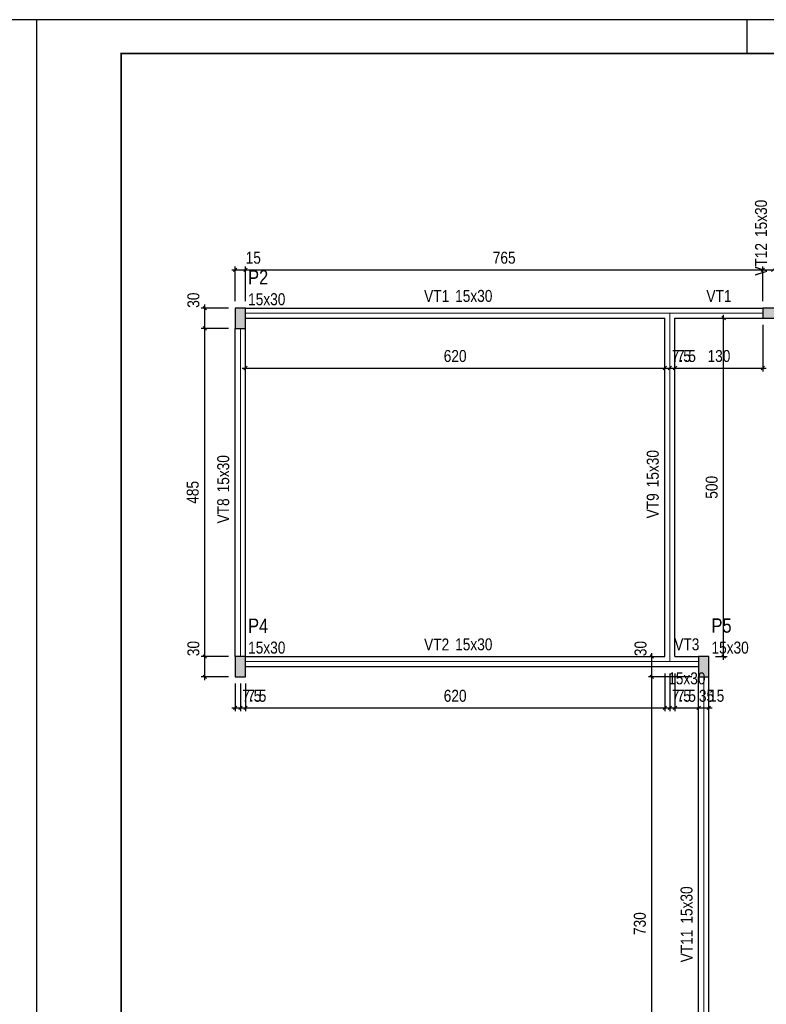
# Model space of a CAD drawing. Extents: x 1874 to 2462, y -2142 to -2023.
# Tile 28 of 74: x 2041 to 2063, y -2052 to -2023. Entities that reach past the tile are written whole.
import ezdxf

# ---------------------------------------------------------------- set-up
doc = ezdxf.new("R2010")
doc.units = 0
doc.header["$LTSCALE"] = 0.1
doc.header["$MEASUREMENT"] = 0
doc.header["$PDMODE"] = 3
doc.header["$PDSIZE"] = 0.1
doc.layers.get('0').update_dxf_attribs({"linetype": 'CONTINUOUS', "lineweight": 25})
doc.layers.get('DEFPOINTS').update_dxf_attribs({"linetype": 'CONTINUOUS', "lineweight": 25})
for name, color, linetype, lineweight in [('FO-Eixos', 5, 'CONTINUOUS', 5), ('FO-Hachuras dos pilares', 80, 'CONTINUOUS', 25), ('FO-PILARES', 160, 'CONTINUOUS', 30), ('FO-Textos das vigas', 7, 'CONTINUOUS', 25), ('FO-Textos dos pilares', 7, 'CONTINUOUS', 25), ('FO-TÍTULOS', 1, 'CONTINUOUS', 25), ('FO-VIGAS', 130, 'CONTINUOUS', 30)]:
    doc.layers.add(name, color=color, linetype=linetype, lineweight=lineweight)
doc.layers.add('XX-CARIMBO', color=9, linetype='CONTINUOUS')
doc.layers.add('XX-FOLHA', color=253, linetype='CONTINUOUS')
doc.styles.add('ArialNarrow', font='ARIALN.TTF')
doc.dimstyles.new('UM_50.000000', dxfattribs={"dimtxt": 0.18, "dimasz": 0.1, "dimexe": 0.1, "dimexo": 0.2, "dimgap": 0, "dimtad": 1, "dimtih": 1, "dimtoh": 1, "dimdec": 1, "dimlfac": 50, "dimzin": 0, "dimdsep": 46, "dimtxsty": 'Standard', "dimblk": 'CLOSED', "dimblk1": 'CLOSED', "dimblk2": 'CLOSED', "dimcen": 0.09, "dimdle": 0.1, "dimadec": 1, "dimazin": 2, "dimtfac": 1, "dimtdec": 4, "dimtofl": 0, "dimtmove": 0, "dimatfit": 3, "dimldrblk": 'CLOSED', "dimfxl": 1, "dimtolj": 1, "dimarcsym": 0})

# ---------------------------------------------------------------- blocks, each defined once
blk = doc.blocks.new('_OBLIQUE')
at = {"color": 0, "linetype": 'ByBlock', "lineweight": -2}
blk.add_line((-0.5, -0.5), (0.5, 0.5), dxfattribs=at)
blk = doc.blocks.new('*D4178')
at = {"layer": 'DEFPOINTS', "color": 0, "linetype": 'Continuous', "transparency": 16777216}
for p in [(2061.979, -2032.07), (2061.979, -2032.07), (2061.54, -2042.07)]:
    blk.add_point(p, dxfattribs=at)
at = {"layer": 'FO-TÍTULOS', "color": 0, "linetype": 'Continuous', "lineweight": -2, "transparency": 16777216}
for p, q in [((2061.979, -2042.17), (2061.979, -2031.97)), ((2061.74, -2042.07), (2062.079, -2042.07))]:
    blk.add_line(p, q, dxfattribs=at)
at = {"layer": 'FO-TÍTULOS', "color": 0, "linetype": 'Continuous', "lineweight": -2, "transparency": 16777216, "xscale": 0.1, "yscale": 0.1, "zscale": 0.1}
for p, rotation in [((2061.979, -2032.07), 90), ((2061.979, -2042.07), 270)]:
    blk.add_blockref('_OBLIQUE', p, dxfattribs=dict(at, rotation=rotation))
at = {"layer": 'FO-TÍTULOS', "linetype": 'Continuous', "transparency": 16777216, "insert": (2061.626, -2037.07), "char_height": 0.353, "attachment_point": 5, "rotation": 90, "style": 'ArialNarrow'}
blk.add_mtext('\\A1;500', dxfattribs=at)
blk = doc.blocks.new('*D4179')
at = {"layer": 'DEFPOINTS', "color": 0, "linetype": 'Continuous', "transparency": 16777216}
for p in [(2046.635, -2042.07), (2047.54, -2042.07), (2047.54, -2042.67)]:
    blk.add_point(p, dxfattribs=at)
at = {"layer": 'FO-TÍTULOS', "color": 0, "linetype": 'Continuous', "lineweight": -2, "transparency": 16777216}
for p, q in [((2046.635, -2042.77), (2046.635, -2041.97)), ((2047.34, -2042.07), (2046.535, -2042.07)), ((2047.34, -2042.67), (2046.535, -2042.67))]:
    blk.add_line(p, q, dxfattribs=at)
at = {"layer": 'FO-TÍTULOS', "color": 0, "linetype": 'Continuous', "lineweight": -2, "transparency": 16777216, "xscale": 0.1, "yscale": 0.1, "zscale": 0.1}
for p, rotation in [((2046.635, -2042.07), 90), ((2046.635, -2042.67), 270)]:
    blk.add_blockref('_OBLIQUE', p, dxfattribs=dict(at, rotation=rotation))
at = {"layer": 'FO-TÍTULOS', "linetype": 'Continuous', "transparency": 16777216, "insert": (2046.302, -2041.838), "char_height": 0.353, "attachment_point": 5, "rotation": 90, "style": 'ArialNarrow'}
blk.add_mtext('\\A1;30', dxfattribs=at)
blk = doc.blocks.new('*D4180')
at = {"layer": 'DEFPOINTS', "color": 0, "linetype": 'Continuous', "transparency": 16777216}
for p in [(2046.635, -2032.37), (2047.54, -2032.37), (2047.54, -2042.07)]:
    blk.add_point(p, dxfattribs=at)
at = {"layer": 'FO-TÍTULOS', "color": 0, "linetype": 'Continuous', "lineweight": -2, "transparency": 16777216}
for p, q in [((2047.34, -2032.37), (2046.535, -2032.37)), ((2046.635, -2042.17), (2046.635, -2032.27)), ((2047.34, -2042.07), (2046.535, -2042.07))]:
    blk.add_line(p, q, dxfattribs=at)
at = {"layer": 'FO-TÍTULOS', "color": 0, "linetype": 'Continuous', "lineweight": -2, "transparency": 16777216, "xscale": 0.1, "yscale": 0.1, "zscale": 0.1}
for p, rotation in [((2046.635, -2032.37), 90), ((2046.635, -2042.07), 270)]:
    blk.add_blockref('_OBLIQUE', p, dxfattribs=dict(at, rotation=rotation))
at = {"layer": 'FO-TÍTULOS', "linetype": 'Continuous', "transparency": 16777216, "insert": (2046.282, -2037.22), "char_height": 0.353, "attachment_point": 5, "rotation": 90, "style": 'ArialNarrow'}
blk.add_mtext('\\A1;485', dxfattribs=at)
blk = doc.blocks.new('*D4181')
at = {"layer": 'DEFPOINTS', "color": 0, "linetype": 'Continuous', "transparency": 16777216}
for p in [(2046.635, -2031.77), (2047.54, -2031.77), (2047.54, -2032.37)]:
    blk.add_point(p, dxfattribs=at)
at = {"layer": 'FO-TÍTULOS', "color": 0, "linetype": 'Continuous', "lineweight": -2, "transparency": 16777216}
for p, q in [((2047.34, -2031.77), (2046.535, -2031.77)), ((2046.635, -2032.47), (2046.635, -2031.67)), ((2047.34, -2032.37), (2046.535, -2032.37))]:
    blk.add_line(p, q, dxfattribs=at)
at = {"layer": 'FO-TÍTULOS', "color": 0, "linetype": 'Continuous', "lineweight": -2, "transparency": 16777216, "xscale": 0.1, "yscale": 0.1, "zscale": 0.1}
for p, rotation in [((2046.635, -2031.77), 90), ((2046.635, -2032.37), 270)]:
    blk.add_blockref('_OBLIQUE', p, dxfattribs=dict(at, rotation=rotation))
at = {"layer": 'FO-TÍTULOS', "linetype": 'Continuous', "transparency": 16777216, "insert": (2046.302, -2031.538), "char_height": 0.353, "attachment_point": 5, "rotation": 90, "style": 'ArialNarrow'}
blk.add_mtext('\\A1;30', dxfattribs=at)
blk = doc.blocks.new('*D4185')
at = {"layer": 'DEFPOINTS', "color": 0, "linetype": 'Continuous', "transparency": 16777216}
for p in [(2059.855, -2042.67), (2061.24, -2042.67), (2061.24, -2057.27)]:
    blk.add_point(p, dxfattribs=at)
at = {"layer": 'FO-TÍTULOS', "color": 0, "linetype": 'Continuous', "lineweight": -2, "transparency": 16777216}
for p, q in [((2059.855, -2057.37), (2059.855, -2042.57)), ((2061.04, -2042.67), (2059.755, -2042.67)), ((2061.04, -2057.27), (2059.755, -2057.27))]:
    blk.add_line(p, q, dxfattribs=at)
at = {"layer": 'FO-TÍTULOS', "color": 0, "linetype": 'Continuous', "lineweight": -2, "transparency": 16777216, "xscale": 0.1, "yscale": 0.1, "zscale": 0.1}
for p, rotation in [((2059.855, -2042.67), 90), ((2059.855, -2057.27), 270)]:
    blk.add_blockref('_OBLIQUE', p, dxfattribs=dict(at, rotation=rotation))
at = {"layer": 'FO-TÍTULOS', "linetype": 'Continuous', "transparency": 16777216, "insert": (2059.502, -2049.97), "char_height": 0.353, "attachment_point": 5, "rotation": 90, "style": 'ArialNarrow'}
blk.add_mtext('\\A1;730', dxfattribs=at)
blk = doc.blocks.new('*D4186')
at = {"layer": 'DEFPOINTS', "color": 0, "linetype": 'Continuous', "transparency": 16777216}
for p in [(2059.855, -2042.07), (2059.855, -2042.07), (2061.24, -2042.67)]:
    blk.add_point(p, dxfattribs=at)
at = {"layer": 'FO-TÍTULOS', "color": 0, "linetype": 'Continuous', "lineweight": -2, "transparency": 16777216}
for p, q in [((2059.855, -2042.77), (2059.855, -2041.97)), ((2061.04, -2042.67), (2059.755, -2042.67))]:
    blk.add_line(p, q, dxfattribs=at)
at = {"layer": 'FO-TÍTULOS', "color": 0, "linetype": 'Continuous', "lineweight": -2, "transparency": 16777216, "xscale": 0.1, "yscale": 0.1, "zscale": 0.1}
for p, rotation in [((2059.855, -2042.07), 90), ((2059.855, -2042.67), 270)]:
    blk.add_blockref('_OBLIQUE', p, dxfattribs=dict(at, rotation=rotation))
at = {"layer": 'FO-TÍTULOS', "linetype": 'Continuous', "transparency": 16777216, "insert": (2059.522, -2041.838), "char_height": 0.353, "attachment_point": 5, "rotation": 90, "style": 'ArialNarrow'}
blk.add_mtext('\\A1;30', dxfattribs=at)
blk = doc.blocks.new('*D4196')
at = {"layer": 'DEFPOINTS', "color": 0, "linetype": 'Continuous', "transparency": 16777216}
for p in [(2047.84, -2030.637), (2047.54, -2031.77), (2047.84, -2031.77)]:
    blk.add_point(p, dxfattribs=at)
at = {"layer": 'FO-TÍTULOS', "color": 0, "linetype": 'Continuous', "lineweight": -2, "transparency": 16777216}
for p, q in [((2047.44, -2030.637), (2047.94, -2030.637)), ((2047.54, -2031.57), (2047.54, -2030.537)), ((2047.84, -2031.57), (2047.84, -2030.537))]:
    blk.add_line(p, q, dxfattribs=at)
at = {"layer": 'FO-TÍTULOS', "color": 0, "linetype": 'Continuous', "lineweight": -2, "transparency": 16777216, "xscale": 0.1, "yscale": 0.1, "zscale": 0.1, "rotation": 180}
blk.add_blockref('_OBLIQUE', (2047.54, -2030.637), dxfattribs=at)
at = {"layer": 'FO-TÍTULOS', "color": 0, "linetype": 'Continuous', "lineweight": -2, "transparency": 16777216, "xscale": 0.1, "yscale": 0.1, "zscale": 0.1}
blk.add_blockref('_OBLIQUE', (2047.84, -2030.637), dxfattribs=at)
at = {"layer": 'FO-TÍTULOS', "linetype": 'Continuous', "transparency": 16777216, "insert": (2048.072, -2030.284), "char_height": 0.353, "attachment_point": 5, "rotation": 0.0057, "style": 'ArialNarrow'}
blk.add_mtext('\\A1;15', dxfattribs=at)
blk = doc.blocks.new('*D4197')
at = {"layer": 'DEFPOINTS', "color": 0, "linetype": 'Continuous', "transparency": 16777216}
for p in [(2063.14, -2030.637), (2047.84, -2031.77), (2063.14, -2031.77)]:
    blk.add_point(p, dxfattribs=at)
at = {"layer": 'FO-TÍTULOS', "color": 0, "linetype": 'Continuous', "lineweight": -2, "transparency": 16777216}
for p, q in [((2047.74, -2030.637), (2063.24, -2030.637)), ((2047.84, -2031.57), (2047.84, -2030.537)), ((2063.14, -2031.57), (2063.14, -2030.537))]:
    blk.add_line(p, q, dxfattribs=at)
at = {"layer": 'FO-TÍTULOS', "color": 0, "linetype": 'Continuous', "lineweight": -2, "transparency": 16777216, "xscale": 0.1, "yscale": 0.1, "zscale": 0.1, "rotation": 180}
blk.add_blockref('_OBLIQUE', (2047.84, -2030.637), dxfattribs=at)
at = {"layer": 'FO-TÍTULOS', "color": 0, "linetype": 'Continuous', "lineweight": -2, "transparency": 16777216, "xscale": 0.1, "yscale": 0.1, "zscale": 0.1}
blk.add_blockref('_OBLIQUE', (2063.14, -2030.637), dxfattribs=at)
at = {"layer": 'FO-TÍTULOS', "linetype": 'Continuous', "transparency": 16777216, "insert": (2055.49, -2030.284), "char_height": 0.353, "attachment_point": 5, "rotation": 0.0057, "style": 'ArialNarrow'}
blk.add_mtext('\\A1;765', dxfattribs=at)
blk = doc.blocks.new('*D4198')
at = {"layer": 'DEFPOINTS', "color": 0, "linetype": 'Continuous', "transparency": 16777216}
for p in [(2063.44, -2030.637), (2063.44, -2030.637), (2063.14, -2031.77)]:
    blk.add_point(p, dxfattribs=at)
at = {"layer": 'FO-TÍTULOS', "color": 0, "linetype": 'Continuous', "lineweight": -2, "transparency": 16777216}
for p, q in [((2063.04, -2030.637), (2063.54, -2030.637)), ((2063.14, -2031.57), (2063.14, -2030.537))]:
    blk.add_line(p, q, dxfattribs=at)
at = {"layer": 'FO-TÍTULOS', "color": 0, "linetype": 'Continuous', "lineweight": -2, "transparency": 16777216, "xscale": 0.1, "yscale": 0.1, "zscale": 0.1, "rotation": 180}
blk.add_blockref('_OBLIQUE', (2063.14, -2030.637), dxfattribs=at)
at = {"layer": 'FO-TÍTULOS', "color": 0, "linetype": 'Continuous', "lineweight": -2, "transparency": 16777216, "xscale": 0.1, "yscale": 0.1, "zscale": 0.1}
blk.add_blockref('_OBLIQUE', (2063.44, -2030.637), dxfattribs=at)
at = {"layer": 'FO-TÍTULOS', "linetype": 'Continuous', "transparency": 16777216, "insert": (2063.672, -2030.284), "char_height": 0.353, "attachment_point": 5, "rotation": 0.0057, "style": 'ArialNarrow'}
blk.add_mtext('\\A1;15', dxfattribs=at)
blk = doc.blocks.new('*D4199')
at = {"layer": 'DEFPOINTS', "color": 0, "linetype": 'Continuous', "transparency": 16777216}
for p in [(2047.84, -2033.543), (2060.24, -2033.543), (2060.24, -2033.543)]:
    blk.add_point(p, dxfattribs=at)
at = {"layer": 'FO-TÍTULOS', "color": 0, "linetype": 'Continuous', "lineweight": -2, "transparency": 16777216}
blk.add_line((2047.74, -2033.543), (2060.34, -2033.543), dxfattribs=at)
at = {"layer": 'FO-TÍTULOS', "color": 0, "linetype": 'Continuous', "lineweight": -2, "transparency": 16777216, "xscale": 0.1, "yscale": 0.1, "zscale": 0.1, "rotation": 180}
blk.add_blockref('_OBLIQUE', (2047.84, -2033.543), dxfattribs=at)
at = {"layer": 'FO-TÍTULOS', "color": 0, "linetype": 'Continuous', "lineweight": -2, "transparency": 16777216, "xscale": 0.1, "yscale": 0.1, "zscale": 0.1}
blk.add_blockref('_OBLIQUE', (2060.24, -2033.543), dxfattribs=at)
at = {"layer": 'FO-TÍTULOS', "linetype": 'Continuous', "transparency": 16777216, "insert": (2054.04, -2033.19), "char_height": 0.353, "attachment_point": 5, "rotation": 0.0057, "style": 'ArialNarrow'}
blk.add_mtext('\\A1;620', dxfattribs=at)
blk = doc.blocks.new('*D4200')
at = {"layer": 'DEFPOINTS', "color": 0, "linetype": 'Continuous', "transparency": 16777216}
for p in [(2060.24, -2033.543), (2060.39, -2033.543), (2060.39, -2033.543)]:
    blk.add_point(p, dxfattribs=at)
at = {"layer": 'FO-TÍTULOS', "color": 0, "linetype": 'Continuous', "lineweight": -2, "transparency": 16777216}
blk.add_line((2060.14, -2033.543), (2060.49, -2033.543), dxfattribs=at)
at = {"layer": 'FO-TÍTULOS', "color": 0, "linetype": 'Continuous', "lineweight": -2, "transparency": 16777216, "xscale": 0.1, "yscale": 0.1, "zscale": 0.1, "rotation": 180}
blk.add_blockref('_OBLIQUE', (2060.24, -2033.543), dxfattribs=at)
at = {"layer": 'FO-TÍTULOS', "color": 0, "linetype": 'Continuous', "lineweight": -2, "transparency": 16777216, "xscale": 0.1, "yscale": 0.1, "zscale": 0.1}
blk.add_blockref('_OBLIQUE', (2060.39, -2033.543), dxfattribs=at)
at = {"layer": 'FO-TÍTULOS', "linetype": 'Continuous', "transparency": 16777216, "insert": (2060.728, -2033.19), "char_height": 0.353, "attachment_point": 5, "rotation": 0.0057, "style": 'ArialNarrow'}
blk.add_mtext('\\A1;7.5', dxfattribs=at)
blk = doc.blocks.new('*D4201')
at = {"layer": 'DEFPOINTS', "color": 0, "linetype": 'Continuous', "transparency": 16777216}
for p in [(2060.39, -2033.543), (2060.54, -2033.543), (2060.54, -2033.543)]:
    blk.add_point(p, dxfattribs=at)
at = {"layer": 'FO-TÍTULOS', "color": 0, "linetype": 'Continuous', "lineweight": -2, "transparency": 16777216}
blk.add_line((2060.29, -2033.543), (2060.64, -2033.543), dxfattribs=at)
at = {"layer": 'FO-TÍTULOS', "color": 0, "linetype": 'Continuous', "lineweight": -2, "transparency": 16777216, "xscale": 0.1, "yscale": 0.1, "zscale": 0.1, "rotation": 180}
blk.add_blockref('_OBLIQUE', (2060.39, -2033.543), dxfattribs=at)
at = {"layer": 'FO-TÍTULOS', "color": 0, "linetype": 'Continuous', "lineweight": -2, "transparency": 16777216, "xscale": 0.1, "yscale": 0.1, "zscale": 0.1}
blk.add_blockref('_OBLIQUE', (2060.54, -2033.543), dxfattribs=at)
at = {"layer": 'FO-TÍTULOS', "linetype": 'Continuous', "transparency": 16777216, "insert": (2060.878, -2033.19), "char_height": 0.353, "attachment_point": 5, "rotation": 0.0057, "style": 'ArialNarrow'}
blk.add_mtext('\\A1;7.5', dxfattribs=at)
blk = doc.blocks.new('*D4202')
at = {"layer": 'DEFPOINTS', "color": 0, "linetype": 'Continuous', "transparency": 16777216}
for p in [(2063.14, -2032.07), (2060.54, -2033.543), (2063.14, -2033.543)]:
    blk.add_point(p, dxfattribs=at)
at = {"layer": 'FO-TÍTULOS', "color": 0, "linetype": 'Continuous', "lineweight": -2, "transparency": 16777216}
for p, q in [((2063.14, -2032.27), (2063.14, -2033.643)), ((2060.44, -2033.543), (2063.24, -2033.543))]:
    blk.add_line(p, q, dxfattribs=at)
at = {"layer": 'FO-TÍTULOS', "color": 0, "linetype": 'Continuous', "lineweight": -2, "transparency": 16777216, "xscale": 0.1, "yscale": 0.1, "zscale": 0.1, "rotation": 180}
blk.add_blockref('_OBLIQUE', (2060.54, -2033.543), dxfattribs=at)
at = {"layer": 'FO-TÍTULOS', "color": 0, "linetype": 'Continuous', "lineweight": -2, "transparency": 16777216, "xscale": 0.1, "yscale": 0.1, "zscale": 0.1}
blk.add_blockref('_OBLIQUE', (2063.14, -2033.543), dxfattribs=at)
at = {"layer": 'FO-TÍTULOS', "linetype": 'Continuous', "transparency": 16777216, "insert": (2061.84, -2033.19), "char_height": 0.353, "attachment_point": 5, "rotation": 0.0057, "style": 'ArialNarrow'}
blk.add_mtext('\\A1;130', dxfattribs=at)
blk = doc.blocks.new('*D4203')
at = {"layer": 'DEFPOINTS', "color": 0, "linetype": 'Continuous', "transparency": 16777216}
for p in [(2047.54, -2042.67), (2047.69, -2042.67), (2047.69, -2043.589)]:
    blk.add_point(p, dxfattribs=at)
at = {"layer": 'FO-TÍTULOS', "color": 0, "linetype": 'Continuous', "lineweight": -2, "transparency": 16777216}
for p, q in [((2047.54, -2042.87), (2047.54, -2043.689)), ((2047.69, -2042.87), (2047.69, -2043.689)), ((2047.44, -2043.589), (2047.79, -2043.589))]:
    blk.add_line(p, q, dxfattribs=at)
at = {"layer": 'FO-TÍTULOS', "color": 0, "linetype": 'Continuous', "lineweight": -2, "transparency": 16777216, "xscale": 0.1, "yscale": 0.1, "zscale": 0.1, "rotation": 180}
blk.add_blockref('_OBLIQUE', (2047.54, -2043.589), dxfattribs=at)
at = {"layer": 'FO-TÍTULOS', "color": 0, "linetype": 'Continuous', "lineweight": -2, "transparency": 16777216, "xscale": 0.1, "yscale": 0.1, "zscale": 0.1}
blk.add_blockref('_OBLIQUE', (2047.69, -2043.589), dxfattribs=at)
at = {"layer": 'FO-TÍTULOS', "linetype": 'Continuous', "transparency": 16777216, "insert": (2048.028, -2043.236), "char_height": 0.353, "attachment_point": 5, "rotation": 0.0057, "style": 'ArialNarrow'}
blk.add_mtext('\\A1;7.5', dxfattribs=at)
blk = doc.blocks.new('*D4204')
at = {"layer": 'DEFPOINTS', "color": 0, "linetype": 'Continuous', "transparency": 16777216}
for p in [(2047.69, -2042.67), (2047.84, -2042.67), (2047.84, -2043.589)]:
    blk.add_point(p, dxfattribs=at)
at = {"layer": 'FO-TÍTULOS', "color": 0, "linetype": 'Continuous', "lineweight": -2, "transparency": 16777216}
for p, q in [((2047.69, -2042.87), (2047.69, -2043.689)), ((2047.84, -2042.87), (2047.84, -2043.689)), ((2047.59, -2043.589), (2047.94, -2043.589))]:
    blk.add_line(p, q, dxfattribs=at)
at = {"layer": 'FO-TÍTULOS', "color": 0, "linetype": 'Continuous', "lineweight": -2, "transparency": 16777216, "xscale": 0.1, "yscale": 0.1, "zscale": 0.1, "rotation": 180}
blk.add_blockref('_OBLIQUE', (2047.69, -2043.589), dxfattribs=at)
at = {"layer": 'FO-TÍTULOS', "color": 0, "linetype": 'Continuous', "lineweight": -2, "transparency": 16777216, "xscale": 0.1, "yscale": 0.1, "zscale": 0.1}
blk.add_blockref('_OBLIQUE', (2047.84, -2043.589), dxfattribs=at)
at = {"layer": 'FO-TÍTULOS', "linetype": 'Continuous', "transparency": 16777216, "insert": (2048.178, -2043.236), "char_height": 0.353, "attachment_point": 5, "rotation": 0.0057, "style": 'ArialNarrow'}
blk.add_mtext('\\A1;7.5', dxfattribs=at)
blk = doc.blocks.new('*D4205')
at = {"layer": 'DEFPOINTS', "color": 0, "linetype": 'Continuous', "transparency": 16777216}
for p in [(2060.24, -2042.37), (2047.84, -2042.67), (2060.24, -2043.589)]:
    blk.add_point(p, dxfattribs=at)
at = {"layer": 'FO-TÍTULOS', "color": 0, "linetype": 'Continuous', "lineweight": -2, "transparency": 16777216}
for p, q in [((2060.24, -2042.57), (2060.24, -2043.689)), ((2047.84, -2042.87), (2047.84, -2043.689)), ((2047.74, -2043.589), (2060.34, -2043.589))]:
    blk.add_line(p, q, dxfattribs=at)
at = {"layer": 'FO-TÍTULOS', "color": 0, "linetype": 'Continuous', "lineweight": -2, "transparency": 16777216, "xscale": 0.1, "yscale": 0.1, "zscale": 0.1, "rotation": 180}
blk.add_blockref('_OBLIQUE', (2047.84, -2043.589), dxfattribs=at)
at = {"layer": 'FO-TÍTULOS', "color": 0, "linetype": 'Continuous', "lineweight": -2, "transparency": 16777216, "xscale": 0.1, "yscale": 0.1, "zscale": 0.1}
blk.add_blockref('_OBLIQUE', (2060.24, -2043.589), dxfattribs=at)
at = {"layer": 'FO-TÍTULOS', "linetype": 'Continuous', "transparency": 16777216, "insert": (2054.04, -2043.236), "char_height": 0.353, "attachment_point": 5, "style": 'ArialNarrow'}
blk.add_mtext('\\A1;620', dxfattribs=at)
blk = doc.blocks.new('*D4206')
at = {"layer": 'DEFPOINTS', "color": 0, "linetype": 'Continuous', "transparency": 16777216}
for p in [(2060.24, -2042.37), (2060.39, -2042.37), (2060.39, -2043.589)]:
    blk.add_point(p, dxfattribs=at)
at = {"layer": 'FO-TÍTULOS', "color": 0, "linetype": 'Continuous', "lineweight": -2, "transparency": 16777216}
for p, q in [((2060.24, -2042.57), (2060.24, -2043.689)), ((2060.39, -2042.57), (2060.39, -2043.689)), ((2060.14, -2043.589), (2060.49, -2043.589))]:
    blk.add_line(p, q, dxfattribs=at)
at = {"layer": 'FO-TÍTULOS', "color": 0, "linetype": 'Continuous', "lineweight": -2, "transparency": 16777216, "xscale": 0.1, "yscale": 0.1, "zscale": 0.1, "rotation": 180}
blk.add_blockref('_OBLIQUE', (2060.24, -2043.589), dxfattribs=at)
at = {"layer": 'FO-TÍTULOS', "color": 0, "linetype": 'Continuous', "lineweight": -2, "transparency": 16777216, "xscale": 0.1, "yscale": 0.1, "zscale": 0.1}
blk.add_blockref('_OBLIQUE', (2060.39, -2043.589), dxfattribs=at)
at = {"layer": 'FO-TÍTULOS', "linetype": 'Continuous', "transparency": 16777216, "insert": (2060.728, -2043.236), "char_height": 0.353, "attachment_point": 5, "rotation": 0.0057, "style": 'ArialNarrow'}
blk.add_mtext('\\A1;7.5', dxfattribs=at)
blk = doc.blocks.new('*D4207')
at = {"layer": 'DEFPOINTS', "color": 0, "linetype": 'Continuous', "transparency": 16777216}
for p in [(2060.39, -2042.37), (2060.54, -2042.37), (2060.54, -2043.589)]:
    blk.add_point(p, dxfattribs=at)
at = {"layer": 'FO-TÍTULOS', "color": 0, "linetype": 'Continuous', "lineweight": -2, "transparency": 16777216}
for p, q in [((2060.39, -2042.57), (2060.39, -2043.689)), ((2060.54, -2042.57), (2060.54, -2043.689)), ((2060.29, -2043.589), (2060.64, -2043.589))]:
    blk.add_line(p, q, dxfattribs=at)
at = {"layer": 'FO-TÍTULOS', "color": 0, "linetype": 'Continuous', "lineweight": -2, "transparency": 16777216, "xscale": 0.1, "yscale": 0.1, "zscale": 0.1, "rotation": 180}
blk.add_blockref('_OBLIQUE', (2060.39, -2043.589), dxfattribs=at)
at = {"layer": 'FO-TÍTULOS', "color": 0, "linetype": 'Continuous', "lineweight": -2, "transparency": 16777216, "xscale": 0.1, "yscale": 0.1, "zscale": 0.1}
blk.add_blockref('_OBLIQUE', (2060.54, -2043.589), dxfattribs=at)
at = {"layer": 'FO-TÍTULOS', "linetype": 'Continuous', "transparency": 16777216, "insert": (2060.878, -2043.236), "char_height": 0.353, "attachment_point": 5, "rotation": 0.0057, "style": 'ArialNarrow'}
blk.add_mtext('\\A1;7.5', dxfattribs=at)
blk = doc.blocks.new('*D4208')
at = {"layer": 'DEFPOINTS', "color": 0, "linetype": 'Continuous', "transparency": 16777216}
for p in [(2060.54, -2042.37), (2061.24, -2043.589), (2061.24, -2043.589)]:
    blk.add_point(p, dxfattribs=at)
at = {"layer": 'FO-TÍTULOS', "color": 0, "linetype": 'Continuous', "lineweight": -2, "transparency": 16777216}
for p, q in [((2060.54, -2042.57), (2060.54, -2043.689)), ((2060.44, -2043.589), (2061.34, -2043.589))]:
    blk.add_line(p, q, dxfattribs=at)
at = {"layer": 'FO-TÍTULOS', "color": 0, "linetype": 'Continuous', "lineweight": -2, "transparency": 16777216, "xscale": 0.1, "yscale": 0.1, "zscale": 0.1, "rotation": 180}
blk.add_blockref('_OBLIQUE', (2060.54, -2043.589), dxfattribs=at)
at = {"layer": 'FO-TÍTULOS', "color": 0, "linetype": 'Continuous', "lineweight": -2, "transparency": 16777216, "xscale": 0.1, "yscale": 0.1, "zscale": 0.1}
blk.add_blockref('_OBLIQUE', (2061.24, -2043.589), dxfattribs=at)
at = {"layer": 'FO-TÍTULOS', "linetype": 'Continuous', "transparency": 16777216, "insert": (2061.472, -2043.236), "char_height": 0.353, "attachment_point": 5, "rotation": 0.0057, "style": 'ArialNarrow'}
blk.add_mtext('\\A1;35', dxfattribs=at)
blk = doc.blocks.new('*D4209')
at = {"layer": 'DEFPOINTS', "color": 0, "linetype": 'Continuous', "transparency": 16777216}
for p in [(2061.24, -2043.589), (2061.54, -2043.589), (2061.54, -2043.589)]:
    blk.add_point(p, dxfattribs=at)
at = {"layer": 'FO-TÍTULOS', "color": 0, "linetype": 'Continuous', "lineweight": -2, "transparency": 16777216}
blk.add_line((2061.14, -2043.589), (2061.64, -2043.589), dxfattribs=at)
at = {"layer": 'FO-TÍTULOS', "color": 0, "linetype": 'Continuous', "lineweight": -2, "transparency": 16777216, "xscale": 0.1, "yscale": 0.1, "zscale": 0.1, "rotation": 180}
blk.add_blockref('_OBLIQUE', (2061.24, -2043.589), dxfattribs=at)
at = {"layer": 'FO-TÍTULOS', "color": 0, "linetype": 'Continuous', "lineweight": -2, "transparency": 16777216, "xscale": 0.1, "yscale": 0.1, "zscale": 0.1}
blk.add_blockref('_OBLIQUE', (2061.54, -2043.589), dxfattribs=at)
at = {"layer": 'FO-TÍTULOS', "linetype": 'Continuous', "transparency": 16777216, "insert": (2061.772, -2043.236), "char_height": 0.353, "attachment_point": 5, "rotation": 0.0057, "style": 'ArialNarrow'}
blk.add_mtext('\\A1;15', dxfattribs=at)
blk = doc.blocks.new('Aprovacao A-1_SC')
at = {"layer": 'XX-CARIMBO', "ltscale": 0.5}
for p, q in [((0, 594), (0, 0)), ((840, 594), (0, 594)), ((840, 594), (840, 0))]:
    blk.add_line(p, q, dxfattribs=at)
at = {"layer": 'XX-FOLHA'}
for p, q in [((25, 594), (15, 594)), ((840, 594), (830, 594))]:
    blk.add_line(p, q, dxfattribs=at)
at = {"layer": 'XX-FOLHA', "ltscale": 0.5}
for p, q in [((15, 594), (15, 594)), ((210, 594), (210, 584)), ((210, 594), (210, 584))]:
    blk.add_line(p, q, dxfattribs=at)
at = {"layer": 'XX-FOLHA', "ltscale": 0.5, "const_width": 0.5}
blk.add_lwpolyline([(25, 584), (25, 10), (830, 10), (830, 584), (25, 584)], dxfattribs=at)

msp = doc.modelspace()

# ---------------------------------------------------------------- hatches: boundary and pattern name
at = {"layer": 'FO-Hachuras dos pilares', "linetype": 'Continuous'}
for points in [[(2047.84, -2031.77), (2047.69, -2031.77), (2047.54, -2031.77), (2047.54, -2032.07), (2047.54, -2032.37), (2047.69, -2032.37), (2047.84, -2032.37), (2047.84, -2032.07)], [(2063.74, -2032.07), (2063.74, -2031.92), (2063.74, -2031.77), (2063.44, -2031.77), (2063.14, -2031.77), (2063.14, -2031.92), (2063.14, -2032.07), (2063.44, -2032.07)], [(2047.84, -2042.07), (2047.69, -2042.07), (2047.54, -2042.07), (2047.54, -2042.37), (2047.54, -2042.67), (2047.69, -2042.67), (2047.84, -2042.67), (2047.84, -2042.37)], [(2061.54, -2042.07), (2061.39, -2042.07), (2061.24, -2042.07), (2061.24, -2042.37), (2061.24, -2042.67), (2061.39, -2042.67), (2061.54, -2042.67), (2061.54, -2042.37)]]:
    msp.add_hatch(color=256, dxfattribs=at).paths.add_polyline_path(points)

# ---------------------------------------------------------------- linework, layer by layer
at = {"layer": 'FO-Eixos'}
for p, q in [((2047.84, -2031.92), (2060.39, -2031.92)), ((2060.39, -2031.92), (2063.14, -2031.92)), ((2060.39, -2042.22), (2060.39, -2031.92)), ((2047.69, -2042.07), (2047.69, -2032.37)), ((2047.84, -2042.22), (2060.39, -2042.22)), ((2060.39, -2042.22), (2061.24, -2042.22)), ((2061.39, -2057.27), (2061.39, -2042.67))]:
    msp.add_line(p, q, dxfattribs=at)
at = {"layer": 'FO-PILARES'}
for points in [[(2047.84, -2031.77), (2047.69, -2031.77), (2047.54, -2031.77), (2047.54, -2032.07), (2047.54, -2032.37), (2047.69, -2032.37), (2047.84, -2032.37), (2047.84, -2032.07), (2047.84, -2031.77)], [(2063.74, -2032.07), (2063.74, -2031.92), (2063.74, -2031.77), (2063.44, -2031.77), (2063.14, -2031.77), (2063.14, -2031.92), (2063.14, -2032.07), (2063.44, -2032.07), (2063.74, -2032.07)], [(2047.84, -2042.07), (2047.69, -2042.07), (2047.54, -2042.07), (2047.54, -2042.37), (2047.54, -2042.67), (2047.69, -2042.67), (2047.84, -2042.67), (2047.84, -2042.37), (2047.84, -2042.07)], [(2061.54, -2042.07), (2061.39, -2042.07), (2061.24, -2042.07), (2061.24, -2042.37), (2061.24, -2042.67), (2061.39, -2042.67), (2061.54, -2042.67), (2061.54, -2042.37), (2061.54, -2042.07)]]:
    msp.add_lwpolyline(points, close=True, dxfattribs=at)
at = {"layer": 'FO-VIGAS'}
for p, q in [((2047.84, -2031.77), (2060.39, -2031.77)), ((2060.39, -2031.77), (2063.14, -2031.77)), ((2047.84, -2032.07), (2060.24, -2032.07)), ((2060.24, -2042.07), (2060.24, -2032.07)), ((2060.54, -2032.07), (2063.14, -2032.07)), ((2060.54, -2042.07), (2060.54, -2032.07)), ((2047.54, -2042.07), (2047.54, -2032.37)), ((2047.84, -2042.07), (2047.84, -2032.37)), ((2047.84, -2042.07), (2060.24, -2042.07)), ((2060.54, -2042.07), (2061.24, -2042.07)), ((2047.84, -2042.37), (2060.39, -2042.37)), ((2060.39, -2042.37), (2061.24, -2042.37)), ((2061.24, -2057.27), (2061.24, -2042.67)), ((2061.54, -2057.27), (2061.54, -2042.67))]:
    msp.add_line(p, q, dxfattribs=at)

# ---------------------------------------------------------------- block references
at = {"xscale": 0.1, "yscale": 0.1, "zscale": 0.1}
for p in [(1957.665, -2082.645), (2041.665, -2082.645)]:
    msp.add_blockref('Aprovacao A-1_SC', p, dxfattribs=at)

# ---------------------------------------------------------------- texts
at = {"layer": 'FO-Textos das vigas', "char_height": 0.353, "rotation": 90.00021, "line_spacing_factor": 0.798, "style": 'ArialNarrow'}
for s, insert, width, attachment_point in [('15x30', (2063.2635, -2029.67), 2.118, 7), ('VT12', (2063.2635, -2029.847), 1.6944, 9), ('15x30', (2060.0635, -2037.07), 2.118, 7), ('15x30', (2047.3635, -2037.22), 2.118, 7), ('VT9', (2060.0635, -2037.246), 1.2708, 9), ('VT8', (2047.3635, -2037.397), 1.2708, 9), ('15x30', (2061.0635, -2049.97), 2.118, 7), ('VT11', (2061.0635, -2050.147), 1.6944, 9)]:
    msp.add_mtext(s, dxfattribs=dict(at, insert=insert, width=width, attachment_point=attachment_point))
at = {"layer": 'FO-Textos das vigas', "char_height": 0.353, "line_spacing_factor": 0.798, "style": 'ArialNarrow'}
for s, insert, width, attachment_point in [('VT1', (2053.864, -2031.5935), 1.2708, 9), ('15x30', (2054.04, -2031.5935), 2.118, 7), ('VT1', (2061.84, -2031.5935), 1.2708, 8), ('VT2', (2053.864, -2041.8935), 1.2708, 9), ('15x30', (2054.04, -2041.8935), 2.118, 7), ('VT3', (2060.89, -2041.8935), 1.2708, 8), ('15x30', (2060.89, -2042.8995), 2.118, 8)]:
    msp.add_mtext(s, dxfattribs=dict(at, insert=insert, width=width, attachment_point=attachment_point))
at = {"layer": 'FO-Textos dos pilares', "attachment_point": 7, "line_spacing_factor": 0.798, "style": 'ArialNarrow'}
for s, insert, char_height, width in [('P2', (2047.919, -2031.0732), 0.4236, 1.01664), ('15x30', (2047.919, -2031.6905), 0.353, 2.118), ('P4', (2047.919, -2041.3732), 0.4236, 1.01664), ('P5', (2061.619, -2041.3732), 0.4236, 1.01664), ('15x30', (2047.919, -2041.9905), 0.353, 2.118), ('15x30', (2061.619, -2041.9905), 0.353, 2.118)]:
    msp.add_mtext(s, dxfattribs=dict(at, insert=insert, char_height=char_height, width=width))

# ---------------------------------------------------------------- dimensions: what is measured, and where the dimension line sits
at = {"layer": 'FO-TÍTULOS', "linetype": 'Continuous'}
for base, p1, p2, override, picture, middle in [((2047.84, -2030.6371), (2047.54, -2031.77), (2047.84, -2031.77), {"dimtxt": 0.353, "dimasz": 0.1, "dimexe": 0.1, "dimexo": 0.2, "dimtad": 1, "dimtih": 0, "dimtoh": 0, "dimdec": 1, "dimlfac": 50, "dimzin": 8, "dimtxsty": 'ArialNarrow', "dimblk": 'OBLIQUE', "dimblk1": 'OBLIQUE', "dimblk2": 'OBLIQUE', "dimsah": 1, "dimdle": 0.1, "dimse1": 0, "dimse2": 0, "dimclrt": 256, "dimadec": 1, "dimazin": 3, "dimtmove": 2, "dimldrblk": 'OBLIQUE'}, '*D4196', (2048.0718, -2030.2841)), ((2063.14, -2030.6371), (2047.84, -2031.77), (2063.14, -2031.77), {"dimtxt": 0.353, "dimasz": 0.1, "dimexe": 0.1, "dimexo": 0.2, "dimtad": 1, "dimtih": 0, "dimtoh": 0, "dimdec": 1, "dimlfac": 50, "dimzin": 8, "dimtxsty": 'ArialNarrow', "dimblk": 'OBLIQUE', "dimblk1": 'OBLIQUE', "dimblk2": 'OBLIQUE', "dimsah": 1, "dimdle": 0.1, "dimse1": 0, "dimse2": 0, "dimclrt": 256, "dimadec": 1, "dimazin": 3, "dimtmove": 2, "dimldrblk": 'OBLIQUE'}, '*D4197', (2055.49, -2030.2841)), ((2063.44, -2030.6371), (2063.14, -2031.77), (2063.44, -2030.6371), {"dimtxt": 0.353, "dimasz": 0.1, "dimexe": 0.1, "dimexo": 0.2, "dimtad": 1, "dimtih": 0, "dimtoh": 0, "dimdec": 1, "dimlfac": 50, "dimzin": 8, "dimtxsty": 'ArialNarrow', "dimblk": 'OBLIQUE', "dimblk1": 'OBLIQUE', "dimblk2": 'OBLIQUE', "dimsah": 1, "dimdle": 0.1, "dimse1": 0, "dimse2": 1, "dimclrt": 256, "dimadec": 1, "dimazin": 3, "dimtmove": 2, "dimldrblk": 'OBLIQUE'}, '*D4198', (2063.6718, -2030.2841)), ((2063.14, -2033.5431), (2060.54, -2033.5431), (2063.14, -2032.07), {"dimtxt": 0.353, "dimasz": 0.1, "dimexe": 0.1, "dimexo": 0.2, "dimtad": 1, "dimtih": 0, "dimtoh": 0, "dimdec": 1, "dimlfac": 50, "dimzin": 8, "dimtxsty": 'ArialNarrow', "dimblk": 'OBLIQUE', "dimblk1": 'OBLIQUE', "dimblk2": 'OBLIQUE', "dimsah": 1, "dimdle": 0.1, "dimse1": 1, "dimse2": 0, "dimclrt": 256, "dimadec": 1, "dimazin": 3, "dimtmove": 2, "dimldrblk": 'OBLIQUE'}, '*D4202', (2061.84, -2033.1901)), ((2060.24, -2033.5431), (2047.84, -2033.5431), (2060.24, -2033.5431), {"dimtxt": 0.353, "dimasz": 0.1, "dimexe": 0.1, "dimexo": 0.2, "dimtad": 1, "dimtih": 0, "dimtoh": 0, "dimdec": 1, "dimlfac": 50, "dimzin": 8, "dimtxsty": 'ArialNarrow', "dimblk": 'OBLIQUE', "dimblk1": 'OBLIQUE', "dimblk2": 'OBLIQUE', "dimsah": 1, "dimdle": 0.1, "dimse1": 1, "dimse2": 1, "dimclrt": 256, "dimadec": 1, "dimazin": 3, "dimtmove": 2, "dimldrblk": 'OBLIQUE'}, '*D4199', (2054.04, -2033.1901)), ((2060.39, -2033.5431), (2060.24, -2033.5431), (2060.39, -2033.5431), {"dimtxt": 0.353, "dimasz": 0.1, "dimexe": 0.1, "dimexo": 0.2, "dimtad": 1, "dimtih": 0, "dimtoh": 0, "dimdec": 1, "dimlfac": 50, "dimzin": 8, "dimtxsty": 'ArialNarrow', "dimblk": 'OBLIQUE', "dimblk1": 'OBLIQUE', "dimblk2": 'OBLIQUE', "dimsah": 1, "dimdle": 0.1, "dimse1": 1, "dimse2": 1, "dimclrt": 256, "dimadec": 1, "dimazin": 3, "dimtmove": 2, "dimldrblk": 'OBLIQUE'}, '*D4200', (2060.7277, -2033.1901)), ((2060.54, -2033.5431), (2060.39, -2033.5431), (2060.54, -2033.5431), {"dimtxt": 0.353, "dimasz": 0.1, "dimexe": 0.1, "dimexo": 0.2, "dimtad": 1, "dimtih": 0, "dimtoh": 0, "dimdec": 1, "dimlfac": 50, "dimzin": 8, "dimtxsty": 'ArialNarrow', "dimblk": 'OBLIQUE', "dimblk1": 'OBLIQUE', "dimblk2": 'OBLIQUE', "dimsah": 1, "dimdle": 0.1, "dimse1": 1, "dimse2": 1, "dimclrt": 256, "dimadec": 1, "dimazin": 3, "dimtmove": 2, "dimldrblk": 'OBLIQUE'}, '*D4201', (2060.8777, -2033.1901)), ((2060.39, -2043.5886), (2060.24, -2042.37), (2060.39, -2042.37), {"dimtxt": 0.353, "dimasz": 0.1, "dimexe": 0.1, "dimexo": 0.2, "dimtad": 1, "dimtih": 0, "dimtoh": 0, "dimdec": 1, "dimlfac": 50, "dimzin": 8, "dimtxsty": 'ArialNarrow', "dimblk": 'OBLIQUE', "dimblk1": 'OBLIQUE', "dimblk2": 'OBLIQUE', "dimsah": 1, "dimdle": 0.1, "dimse1": 0, "dimse2": 0, "dimclrt": 256, "dimadec": 1, "dimazin": 3, "dimtmove": 2, "dimldrblk": 'OBLIQUE'}, '*D4206', (2060.7277, -2043.2356)), ((2060.54, -2043.5886), (2060.39, -2042.37), (2060.54, -2042.37), {"dimtxt": 0.353, "dimasz": 0.1, "dimexe": 0.1, "dimexo": 0.2, "dimtad": 1, "dimtih": 0, "dimtoh": 0, "dimdec": 1, "dimlfac": 50, "dimzin": 8, "dimtxsty": 'ArialNarrow', "dimblk": 'OBLIQUE', "dimblk1": 'OBLIQUE', "dimblk2": 'OBLIQUE', "dimsah": 1, "dimdle": 0.1, "dimse1": 0, "dimse2": 0, "dimclrt": 256, "dimadec": 1, "dimazin": 3, "dimtmove": 2, "dimldrblk": 'OBLIQUE'}, '*D4207', (2060.8777, -2043.2356)), ((2061.24, -2043.5886), (2060.54, -2042.37), (2061.24, -2043.5886), {"dimtxt": 0.353, "dimasz": 0.1, "dimexe": 0.1, "dimexo": 0.2, "dimtad": 1, "dimtih": 0, "dimtoh": 0, "dimdec": 1, "dimlfac": 50, "dimzin": 8, "dimtxsty": 'ArialNarrow', "dimblk": 'OBLIQUE', "dimblk1": 'OBLIQUE', "dimblk2": 'OBLIQUE', "dimsah": 1, "dimdle": 0.1, "dimse1": 0, "dimse2": 1, "dimclrt": 256, "dimadec": 1, "dimazin": 3, "dimtmove": 2, "dimldrblk": 'OBLIQUE'}, '*D4208', (2061.4718, -2043.2356)), ((2047.69, -2043.5886), (2047.54, -2042.67), (2047.69, -2042.67), {"dimtxt": 0.353, "dimasz": 0.1, "dimexe": 0.1, "dimexo": 0.2, "dimtad": 1, "dimtih": 0, "dimtoh": 0, "dimdec": 1, "dimlfac": 50, "dimzin": 8, "dimtxsty": 'ArialNarrow', "dimblk": 'OBLIQUE', "dimblk1": 'OBLIQUE', "dimblk2": 'OBLIQUE', "dimsah": 1, "dimdle": 0.1, "dimse1": 0, "dimse2": 0, "dimclrt": 256, "dimadec": 1, "dimazin": 3, "dimtmove": 2, "dimldrblk": 'OBLIQUE'}, '*D4203', (2048.0277, -2043.2356)), ((2047.84, -2043.5886), (2047.69, -2042.67), (2047.84, -2042.67), {"dimtxt": 0.353, "dimasz": 0.1, "dimexe": 0.1, "dimexo": 0.2, "dimtad": 1, "dimtih": 0, "dimtoh": 0, "dimdec": 1, "dimlfac": 50, "dimzin": 8, "dimtxsty": 'ArialNarrow', "dimblk": 'OBLIQUE', "dimblk1": 'OBLIQUE', "dimblk2": 'OBLIQUE', "dimsah": 1, "dimdle": 0.1, "dimse1": 0, "dimse2": 0, "dimclrt": 256, "dimadec": 1, "dimazin": 3, "dimtmove": 2, "dimldrblk": 'OBLIQUE'}, '*D4204', (2048.1777, -2043.2356)), ((2061.54, -2043.5886), (2061.24, -2043.5886), (2061.54, -2043.5886), {"dimtxt": 0.353, "dimasz": 0.1, "dimexe": 0.1, "dimexo": 0.2, "dimtad": 1, "dimtih": 0, "dimtoh": 0, "dimdec": 1, "dimlfac": 50, "dimzin": 8, "dimtxsty": 'ArialNarrow', "dimblk": 'OBLIQUE', "dimblk1": 'OBLIQUE', "dimblk2": 'OBLIQUE', "dimsah": 1, "dimdle": 0.1, "dimse1": 1, "dimse2": 1, "dimclrt": 256, "dimadec": 1, "dimazin": 3, "dimtmove": 2, "dimldrblk": 'OBLIQUE'}, '*D4209', (2061.7718, -2043.2356))]:
    dim = msp.add_linear_dim(base=base, p1=p1, p2=p2, dimstyle='UM_50.000000', override=override, dxfattribs=at)
    dim.commit()
    dim.dimension.update_dxf_attribs({"geometry": picture, "text_midpoint": middle, "dimtype": 160, "text_rotation": 0.00573})
for base, p1, p2, override, picture, middle in [((2046.6346, -2031.77), (2047.54, -2032.37), (2047.54, -2031.77), {"dimtxt": 0.353, "dimasz": 0.1, "dimexe": 0.1, "dimexo": 0.2, "dimtad": 1, "dimtih": 0, "dimtoh": 0, "dimdec": 1, "dimlfac": 50, "dimzin": 8, "dimtxsty": 'ArialNarrow', "dimblk": 'OBLIQUE', "dimblk1": 'OBLIQUE', "dimblk2": 'OBLIQUE', "dimsah": 1, "dimdle": 0.1, "dimse1": 0, "dimse2": 0, "dimclrt": 256, "dimadec": 1, "dimazin": 3, "dimtmove": 2, "dimldrblk": 'OBLIQUE'}, '*D4181', (2046.3016, -2031.5382)), ((2061.9794, -2032.07), (2061.54, -2042.07), (2061.9794, -2032.07), {"dimtxt": 0.353, "dimasz": 0.1, "dimexe": 0.1, "dimexo": 0.2, "dimtad": 1, "dimtih": 0, "dimtoh": 0, "dimdec": 1, "dimlfac": 50, "dimzin": 8, "dimtxsty": 'ArialNarrow', "dimblk": 'OBLIQUE', "dimblk1": 'OBLIQUE', "dimblk2": 'OBLIQUE', "dimsah": 1, "dimdle": 0.1, "dimse1": 0, "dimse2": 1, "dimclrt": 256, "dimadec": 1, "dimazin": 3, "dimtmove": 2, "dimldrblk": 'OBLIQUE'}, '*D4178', (2061.6264, -2037.07)), ((2046.6346, -2032.37), (2047.54, -2042.07), (2047.54, -2032.37), {"dimtxt": 0.353, "dimasz": 0.1, "dimexe": 0.1, "dimexo": 0.2, "dimtad": 1, "dimtih": 0, "dimtoh": 0, "dimdec": 1, "dimlfac": 50, "dimzin": 8, "dimtxsty": 'ArialNarrow', "dimblk": 'OBLIQUE', "dimblk1": 'OBLIQUE', "dimblk2": 'OBLIQUE', "dimsah": 1, "dimdle": 0.1, "dimse1": 0, "dimse2": 0, "dimclrt": 256, "dimadec": 1, "dimazin": 3, "dimtmove": 2, "dimldrblk": 'OBLIQUE'}, '*D4180', (2046.2816, -2037.22)), ((2046.6346, -2042.07), (2047.54, -2042.67), (2047.54, -2042.07), {"dimtxt": 0.353, "dimasz": 0.1, "dimexe": 0.1, "dimexo": 0.2, "dimtad": 1, "dimtih": 0, "dimtoh": 0, "dimdec": 1, "dimlfac": 50, "dimzin": 8, "dimtxsty": 'ArialNarrow', "dimblk": 'OBLIQUE', "dimblk1": 'OBLIQUE', "dimblk2": 'OBLIQUE', "dimsah": 1, "dimdle": 0.1, "dimse1": 0, "dimse2": 0, "dimclrt": 256, "dimadec": 1, "dimazin": 3, "dimtmove": 2, "dimldrblk": 'OBLIQUE'}, '*D4179', (2046.3016, -2041.8382)), ((2059.855, -2042.07), (2061.24, -2042.67), (2059.855, -2042.07), {"dimtxt": 0.353, "dimasz": 0.1, "dimexe": 0.1, "dimexo": 0.2, "dimtad": 1, "dimtih": 0, "dimtoh": 0, "dimdec": 1, "dimlfac": 50, "dimzin": 8, "dimtxsty": 'ArialNarrow', "dimblk": 'OBLIQUE', "dimblk1": 'OBLIQUE', "dimblk2": 'OBLIQUE', "dimsah": 1, "dimdle": 0.1, "dimse1": 0, "dimse2": 1, "dimclrt": 256, "dimadec": 1, "dimazin": 3, "dimtmove": 2, "dimldrblk": 'OBLIQUE'}, '*D4186', (2059.522, -2041.8382)), ((2059.855, -2042.67), (2061.24, -2057.27), (2061.24, -2042.67), {"dimtxt": 0.353, "dimasz": 0.1, "dimexe": 0.1, "dimexo": 0.2, "dimtad": 1, "dimtih": 0, "dimtoh": 0, "dimdec": 1, "dimlfac": 50, "dimzin": 8, "dimtxsty": 'ArialNarrow', "dimblk": 'OBLIQUE', "dimblk1": 'OBLIQUE', "dimblk2": 'OBLIQUE', "dimsah": 1, "dimdle": 0.1, "dimse1": 0, "dimse2": 0, "dimclrt": 256, "dimadec": 1, "dimazin": 3, "dimtmove": 2, "dimldrblk": 'OBLIQUE'}, '*D4185', (2059.502, -2049.97))]:
    dim = msp.add_linear_dim(base=base, p1=p1, p2=p2, angle=90, dimstyle='UM_50.000000', override=override, dxfattribs=at)
    dim.commit()
    dim.dimension.update_dxf_attribs({"geometry": picture, "text_midpoint": middle, "dimtype": 160, "text_rotation": 90})
dim = msp.add_linear_dim(base=(2060.24, -2043.5886), p1=(2047.84, -2042.67), p2=(2060.24, -2042.37), dimstyle='UM_50.000000', override={"dimtxt": 0.353, "dimasz": 0.1, "dimexe": 0.1, "dimexo": 0.2, "dimtad": 1, "dimtih": 0, "dimtoh": 0, "dimdec": 1, "dimlfac": 50, "dimzin": 8, "dimtxsty": 'ArialNarrow', "dimblk": 'OBLIQUE', "dimblk1": 'OBLIQUE', "dimblk2": 'OBLIQUE', "dimsah": 1, "dimdle": 0.1, "dimse1": 0, "dimse2": 0, "dimclrt": 256, "dimadec": 1, "dimazin": 3, "dimtmove": 2, "dimldrblk": 'OBLIQUE'}, dxfattribs=at)
dim.commit()
dim.dimension.update_dxf_attribs({"geometry": '*D4205', "text_midpoint": (2054.04, -2043.2356), "dimtype": 160})

doc.saveas('drawing.dxf')
